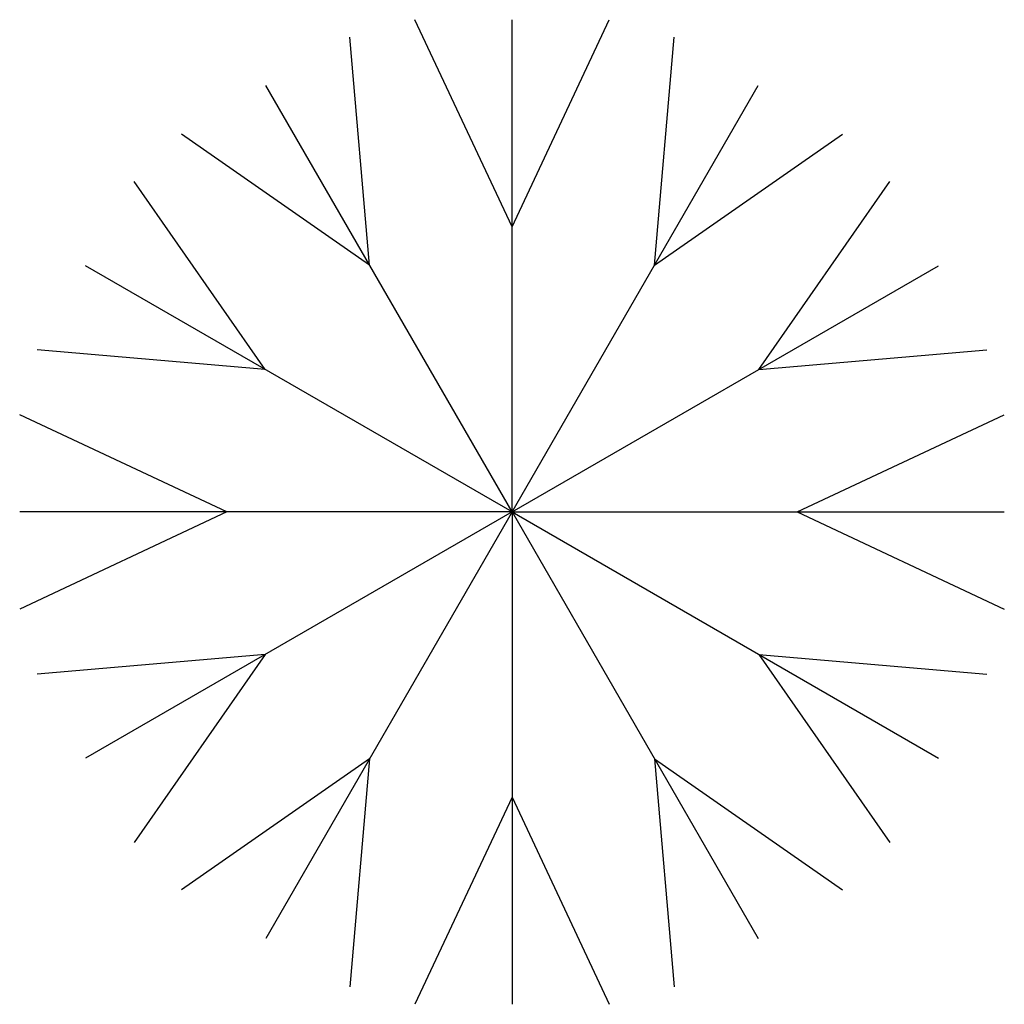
# Model space of a CAD drawing. Extents: x -0.52 to 0.52, y -0.52 to 0.52.
import ezdxf

# ---------------------------------------------------------------- set-up
doc = ezdxf.new("R2010")
doc.units = 0
doc.header["$MEASUREMENT"] = 0
doc.layers.add('JARDIN', color=76, linetype='CONTINUOUS')

msp = doc.modelspace()

# ---------------------------------------------------------------- linework, layer by layer
at = {"layer": 'JARDIN'}
for p, q in [((0, 0.2989), (-0.1019, 0.5162)), ((0, 0.2989), (0.1019, 0.5162)), ((0, 0), (0, 0.5162)), ((-0.1494, 0.2588), (-0.1699, 0.498)), ((0.1494, 0.2588), (0.1699, 0.498)), ((0, 0), (-0.2581, 0.4471)), ((0, 0), (0.2581, 0.4471)), ((-0.1494, 0.2588), (-0.3464, 0.3961)), ((0.1494, 0.2588), (0.3464, 0.3961)), ((-0.2588, 0.1494), (-0.3961, 0.3464)), ((0.2588, 0.1494), (0.3961, 0.3464)), ((0, 0), (-0.4471, 0.2581)), ((0, 0), (0.4471, 0.2581)), ((-0.2588, 0.1494), (-0.498, 0.1699)), ((0.2588, 0.1494), (0.498, 0.1699)), ((-0.2989, 0), (-0.5162, 0.1019)), ((0.2989, 0), (0.5162, 0.1019)), ((0, 0), (-0.5162, 0)), ((-0.2989, 0), (-0.5162, -0.1019)), ((0, 0), (-0.4471, -0.2581)), ((0, 0), (-0.2581, -0.4471)), ((0, 0), (0.5162, 0)), ((0, 0), (0.4471, -0.2581)), ((0, 0), (0.2581, -0.4471)), ((0, 0), (0, -0.5162)), ((0.2989, 0), (0.5162, -0.1019)), ((-0.2588, -0.1494), (-0.498, -0.1699)), ((-0.2588, -0.1494), (-0.3961, -0.3464)), ((0.2588, -0.1494), (0.3961, -0.3464)), ((0.2588, -0.1494), (0.498, -0.1699)), ((-0.1494, -0.2588), (-0.3464, -0.3961)), ((-0.1494, -0.2588), (-0.1699, -0.498)), ((0.1494, -0.2588), (0.1699, -0.498)), ((0.1494, -0.2588), (0.3464, -0.3961)), ((0, -0.2989), (-0.1019, -0.5162)), ((0, -0.2989), (0.1019, -0.5162))]:
    msp.add_line(p, q, dxfattribs=at)

doc.saveas('drawing.dxf')
